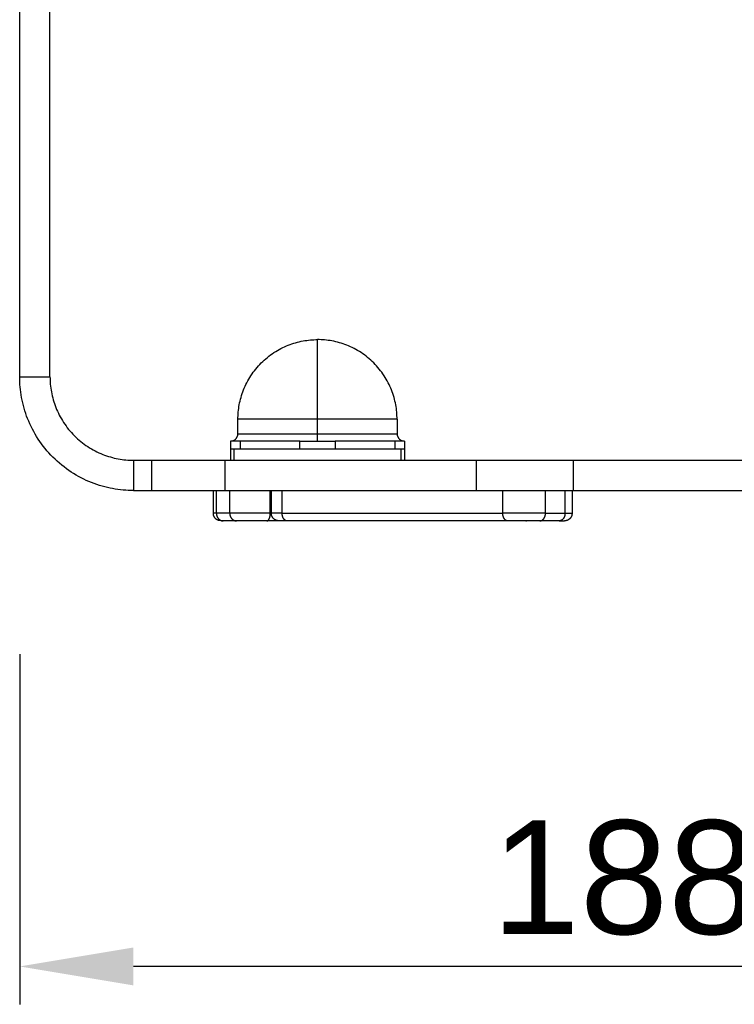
# Model space of a CAD drawing. Header units: millimetres. Extents: x -2637 to -1637, y 678 to 1678.
# Tile 113 of 256: x -2128 to -2034, y 795 to 925. Entities that reach past the tile are written whole.
import ezdxf

# ---------------------------------------------------------------- set-up
doc = ezdxf.new("R2010")
doc.units = ezdxf.units.MM
doc.layers.add('Make2D$B.SHOW mini', color=7, linetype='Continuous', true_color=0x000000)
doc.styles.add('Arial Standard', font='txt')
doc.dimstyles.get("Standard").update_dxf_attribs({"dimscale": 10, "dimtxt": 2.5, "dimasz": 3, "dimexe": 1, "dimexo": 0.5, "dimgap": 0.8, "dimtad": 1, "dimtoh": 1, "dimzin": 1, "dimdsep": 46, "dimtxsty": 'Arial Standard', "dimblk": 'OPEN90', "dimcen": 2.5, "dimadec": 1, "dimazin": 1, "dimtfac": 1, "dimtdec": 4, "dimtix": 1, "dimtofl": 0, "dimtmove": 1, "dimatfit": 3, "dimldrblk": 'OPEN90', "dimfxl": 1, "dimtolj": 1, "dimtzin": 1, "dimarcsym": 0})

# ---------------------------------------------------------------- blocks, each defined once
blk = doc.blocks.new('*D5')
at = {"layer": 'Defpoints', "color": 0}
for p in [(-2128.04, 843.43), (-1939.44, 843.43), (-2128.04, 799.77)]:
    blk.add_point(p, dxfattribs=at)
at = {"layer": 'Make2D$B.SHOW mini', "color": 0, "lineweight": -2}
for p, q in [((-2128.04, 840.93), (-2128.04, 794.77)), ((-1939.44, 840.93), (-1939.44, 794.77)), ((-1954.44, 799.77), (-2113.04, 799.77))]:
    blk.add_line(p, q, dxfattribs=at)
at = {"layer": 'Make2D$B.SHOW mini', "color": 0}
for points in [[(-2113.04, 802.27), (-2113.04, 797.27), (-2128.04, 799.77)], [(-1954.44, 797.27), (-1954.44, 802.27), (-1939.44, 799.77)]]:
    blk.add_solid(points, dxfattribs=at)
at = {"layer": 'Make2D$B.SHOW mini', "color": 0, "insert": (-2033.74, 811.43), "char_height": 15, "attachment_point": 5, "style": 'Arial Standard'}
blk.add_mtext('\\A1;188.60', dxfattribs=at)

msp = doc.modelspace()

# ---------------------------------------------------------------- linework, layer by layer
at = {"layer": 'Make2D$B.SHOW mini', "color": 18, "lineweight": -3, "true_color": 0x000000}
for points in [[(-2128.043, 877.522), (-2128.043, 1024.913)], [(-2124.043, 877.522), (-2124.043, 1024.913)], [(-2099.243, 871.922), (-2099.24, 872.155), (-2099.233, 872.39), (-2099.219, 872.627), (-2099.201, 872.866), (-2099.176, 873.106), (-2099.146, 873.347), (-2099.11, 873.59), (-2099.068, 873.833), (-2099.02, 874.077), (-2098.965, 874.322), (-2098.905, 874.566), (-2098.838, 874.811), (-2098.764, 875.056), (-2098.685, 875.301), (-2098.599, 875.544), (-2098.506, 875.787), (-2098.407, 876.029), (-2098.301, 876.269), (-2098.189, 876.508), (-2098.07, 876.745), (-2097.945, 876.98), (-2097.813, 877.212), (-2097.676, 877.441), (-2097.532, 877.668), (-2097.381, 877.891), (-2097.225, 878.112), (-2097.063, 878.328), (-2096.895, 878.54), (-2096.721, 878.749), (-2096.542, 878.953), (-2096.357, 879.152), (-2096.168, 879.347), (-2095.973, 879.537), (-2095.774, 879.721), (-2095.57, 879.9), (-2095.361, 880.074), (-2095.149, 880.242), (-2094.932, 880.404), (-2094.712, 880.56), (-2094.489, 880.711), (-2094.262, 880.855), (-2094.033, 880.993), (-2093.8, 881.124), (-2093.566, 881.249), (-2093.329, 881.368), (-2093.09, 881.48), (-2092.85, 881.586), (-2092.608, 881.685), (-2092.365, 881.778), (-2092.121, 881.864), (-2091.877, 881.944), (-2091.632, 882.017), (-2091.387, 882.084), (-2091.142, 882.144), (-2090.898, 882.199), (-2090.654, 882.247), (-2090.41, 882.289), (-2090.168, 882.325), (-2089.927, 882.355), (-2089.687, 882.38), (-2089.448, 882.399), (-2089.211, 882.412), (-2088.976, 882.42), (-2088.743, 882.422)], [(-2078.243, 871.922), (-2078.246, 872.155), (-2078.254, 872.39), (-2078.267, 872.627), (-2078.286, 872.866), (-2078.31, 873.106), (-2078.34, 873.347), (-2078.376, 873.59), (-2078.418, 873.833), (-2078.467, 874.077), (-2078.521, 874.322), (-2078.581, 874.566), (-2078.648, 874.811), (-2078.722, 875.056), (-2078.801, 875.301), (-2078.888, 875.544), (-2078.98, 875.787), (-2079.079, 876.029), (-2079.185, 876.269), (-2079.297, 876.508), (-2079.416, 876.745), (-2079.541, 876.98), (-2079.673, 877.212), (-2079.811, 877.441), (-2079.955, 877.668), (-2080.105, 877.891), (-2080.261, 878.112), (-2080.423, 878.328), (-2080.591, 878.54), (-2080.765, 878.749), (-2080.944, 878.953), (-2081.129, 879.152), (-2081.318, 879.347), (-2081.513, 879.537), (-2081.713, 879.721), (-2081.917, 879.9), (-2082.125, 880.074), (-2082.337, 880.242), (-2082.554, 880.404), (-2082.774, 880.56), (-2082.997, 880.711), (-2083.224, 880.855), (-2083.454, 880.993), (-2083.686, 881.124), (-2083.92, 881.249), (-2084.157, 881.368), (-2084.396, 881.48), (-2084.636, 881.586), (-2084.878, 881.685), (-2085.121, 881.778), (-2085.365, 881.864), (-2085.609, 881.944), (-2085.854, 882.017), (-2086.099, 882.084), (-2086.344, 882.144), (-2086.588, 882.199), (-2086.832, 882.247), (-2087.076, 882.289), (-2087.318, 882.325), (-2087.56, 882.355), (-2087.8, 882.38), (-2088.038, 882.399), (-2088.275, 882.412), (-2088.51, 882.42), (-2088.743, 882.422)], [(-2088.743, 871.922), (-2088.743, 879.347), (-2088.743, 881.685), (-2088.743, 882.247), (-2088.743, 882.38), (-2088.743, 882.412), (-2088.743, 882.42), (-2088.743, 882.422), (-2088.743, 882.422), (-2088.743, 882.422)], [(-2128.043, 877.522), (-2124.043, 877.522)], [(-2113.043, 862.522), (-2113.376, 862.526), (-2113.712, 862.537), (-2114.05, 862.556), (-2114.391, 862.583), (-2114.734, 862.618), (-2115.079, 862.661), (-2115.425, 862.713), (-2115.773, 862.773), (-2116.121, 862.841), (-2116.471, 862.919), (-2116.82, 863.006), (-2117.17, 863.101), (-2117.52, 863.206), (-2117.869, 863.32), (-2118.218, 863.443), (-2118.564, 863.575), (-2118.91, 863.717), (-2119.253, 863.868), (-2119.594, 864.028), (-2119.932, 864.198), (-2120.268, 864.377), (-2120.599, 864.565), (-2120.927, 864.762), (-2121.251, 864.967), (-2121.57, 865.182), (-2121.885, 865.405), (-2122.194, 865.637), (-2122.498, 865.877), (-2122.795, 866.125), (-2123.087, 866.381), (-2123.372, 866.645), (-2123.65, 866.916), (-2123.921, 867.194), (-2124.184, 867.479), (-2124.44, 867.77), (-2124.688, 868.068), (-2124.928, 868.371), (-2125.16, 868.68), (-2125.383, 868.995), (-2125.598, 869.314), (-2125.804, 869.638), (-2126.001, 869.966), (-2126.189, 870.298), (-2126.367, 870.633), (-2126.537, 870.971), (-2126.697, 871.312), (-2126.848, 871.656), (-2126.99, 872.001), (-2127.122, 872.348), (-2127.245, 872.696), (-2127.359, 873.045), (-2127.464, 873.395), (-2127.56, 873.745), (-2127.646, 874.095), (-2127.724, 874.444), (-2127.793, 874.793), (-2127.853, 875.14), (-2127.904, 875.487), (-2127.947, 875.832), (-2127.982, 876.174), (-2128.009, 876.515), (-2128.028, 876.854), (-2128.039, 877.189), (-2128.043, 877.522)], [(-2124.043, 877.522), (-2124.04, 877.278), (-2124.032, 877.032), (-2124.018, 876.784), (-2123.999, 876.534), (-2123.973, 876.282), (-2123.941, 876.03), (-2123.904, 875.776), (-2123.859, 875.521), (-2123.809, 875.265), (-2123.752, 875.009), (-2123.689, 874.752), (-2123.618, 874.496), (-2123.542, 874.239), (-2123.458, 873.983), (-2123.368, 873.728), (-2123.271, 873.473), (-2123.167, 873.22), (-2123.056, 872.968), (-2122.939, 872.718), (-2122.814, 872.47), (-2122.683, 872.224), (-2122.545, 871.981), (-2122.401, 871.74), (-2122.25, 871.503), (-2122.093, 871.269), (-2121.929, 871.038), (-2121.759, 870.812), (-2121.583, 870.589), (-2121.401, 870.371), (-2121.213, 870.157), (-2121.02, 869.948), (-2120.821, 869.744), (-2120.617, 869.545), (-2120.408, 869.352), (-2120.195, 869.164), (-2119.976, 868.982), (-2119.754, 868.806), (-2119.527, 868.636), (-2119.296, 868.473), (-2119.062, 868.315), (-2118.825, 868.164), (-2118.584, 868.02), (-2118.341, 867.882), (-2118.095, 867.751), (-2117.847, 867.627), (-2117.597, 867.509), (-2117.345, 867.399), (-2117.092, 867.295), (-2116.838, 867.197), (-2116.582, 867.107), (-2116.326, 867.024), (-2116.07, 866.947), (-2115.813, 866.877), (-2115.557, 866.813), (-2115.3, 866.756), (-2115.045, 866.706), (-2114.79, 866.662), (-2114.536, 866.624), (-2114.283, 866.592), (-2114.031, 866.567), (-2113.782, 866.547), (-2113.533, 866.533), (-2113.287, 866.525), (-2113.043, 866.522)], [(-2099.243, 870.022), (-2099.243, 871.922)], [(-2088.743, 871.922), (-2096.168, 871.922), (-2098.506, 871.922), (-2099.068, 871.922), (-2099.201, 871.922), (-2099.233, 871.922), (-2099.24, 871.922), (-2099.242, 871.922), (-2099.243, 871.922), (-2099.243, 871.922)], [(-2078.243, 871.922), (-2078.243, 871.922), (-2078.244, 871.922), (-2078.246, 871.922), (-2078.254, 871.922), (-2078.286, 871.922), (-2078.418, 871.922), (-2078.98, 871.922), (-2081.318, 871.922), (-2088.743, 871.922)], [(-2088.743, 870.022), (-2088.743, 871.922)], [(-2078.243, 871.922), (-2078.243, 870.022)], [(-2100.243, 869.022), (-2100.059, 869.059), (-2099.96, 869.081), (-2099.915, 869.092), (-2099.896, 869.097), (-2099.878, 869.103), (-2099.854, 869.11), (-2099.83, 869.119), (-2099.806, 869.129), (-2099.783, 869.139), (-2099.76, 869.15), (-2099.738, 869.162), (-2099.716, 869.175), (-2099.694, 869.188), (-2099.673, 869.202), (-2099.652, 869.216), (-2099.632, 869.231), (-2099.612, 869.247), (-2099.592, 869.263), (-2099.573, 869.28), (-2099.554, 869.297), (-2099.536, 869.315), (-2099.518, 869.334), (-2099.5, 869.353), (-2099.483, 869.372), (-2099.467, 869.392), (-2099.451, 869.412), (-2099.435, 869.433), (-2099.42, 869.454), (-2099.406, 869.475), (-2099.392, 869.497), (-2099.379, 869.519), (-2099.367, 869.541), (-2099.355, 869.563), (-2099.343, 869.586), (-2099.333, 869.608), (-2099.323, 869.631), (-2099.313, 869.654), (-2099.304, 869.677), (-2099.296, 869.701), (-2099.289, 869.724), (-2099.282, 869.747), (-2099.275, 869.77), (-2099.27, 869.794), (-2099.264, 869.817), (-2099.26, 869.84), (-2099.256, 869.863), (-2099.252, 869.887), (-2099.249, 869.91), (-2099.247, 869.932), (-2099.245, 869.955), (-2099.244, 869.978), (-2099.243, 870), (-2099.243, 870.022)], [(-2099.243, 870.022), (-2099.243, 870.022), (-2099.242, 870.022), (-2099.24, 870.022), (-2099.233, 870.022), (-2099.201, 870.022), (-2099.068, 870.022), (-2098.506, 870.022), (-2096.168, 870.022), (-2088.743, 870.022)], [(-2088.743, 870.022), (-2081.318, 870.022), (-2078.98, 870.022), (-2078.418, 870.022), (-2078.286, 870.022), (-2078.254, 870.022), (-2078.246, 870.022), (-2078.244, 870.022), (-2078.243, 870.022), (-2078.243, 870.022)], [(-2088.743, 869.022), (-2088.743, 869.022), (-2088.743, 869.022), (-2088.743, 869.023), (-2088.743, 869.023), (-2088.743, 869.026), (-2088.743, 869.039), (-2088.743, 869.092), (-2088.743, 869.315), (-2088.743, 870.022)], [(-2078.243, 870.022), (-2078.243, 870), (-2078.242, 869.978), (-2078.241, 869.955), (-2078.239, 869.932), (-2078.237, 869.91), (-2078.234, 869.887), (-2078.23, 869.863), (-2078.226, 869.84), (-2078.222, 869.817), (-2078.217, 869.794), (-2078.211, 869.77), (-2078.204, 869.747), (-2078.197, 869.724), (-2078.19, 869.701), (-2078.182, 869.677), (-2078.173, 869.654), (-2078.163, 869.631), (-2078.153, 869.608), (-2078.143, 869.586), (-2078.131, 869.563), (-2078.119, 869.541), (-2078.107, 869.519), (-2078.094, 869.497), (-2078.08, 869.475), (-2078.066, 869.454), (-2078.051, 869.433), (-2078.035, 869.412), (-2078.019, 869.392), (-2078.003, 869.372), (-2077.986, 869.353), (-2077.968, 869.334), (-2077.95, 869.315), (-2077.932, 869.297), (-2077.913, 869.28), (-2077.894, 869.263), (-2077.874, 869.247), (-2077.854, 869.231), (-2077.834, 869.216), (-2077.813, 869.202), (-2077.792, 869.188), (-2077.77, 869.175), (-2077.748, 869.162), (-2077.726, 869.15), (-2077.703, 869.139), (-2077.68, 869.129), (-2077.656, 869.119), (-2077.632, 869.11), (-2077.608, 869.103), (-2077.59, 869.097), (-2077.571, 869.092), (-2077.527, 869.081), (-2077.427, 869.059), (-2077.243, 869.022)], [(-2100.243, 869.022), (-2100.243, 868.022)], [(-2098.943, 869.022), (-2099.898, 869.022), (-2100.158, 869.022), (-2100.222, 869.022), (-2100.238, 869.022), (-2100.242, 869.022), (-2100.243, 869.022), (-2100.243, 869.022), (-2100.243, 869.022), (-2100.243, 869.022)], [(-2091.082, 869.022), (-2098.943, 869.022)], [(-2098.943, 869.022), (-2098.943, 868.022)], [(-2091.082, 869.022), (-2086.404, 869.022)], [(-2091.082, 868.022), (-2091.082, 869.022)], [(-2078.543, 869.022), (-2086.404, 869.022)], [(-2086.404, 869.022), (-2086.404, 868.022)], [(-2077.243, 869.022), (-2077.243, 869.022), (-2077.243, 869.022), (-2077.243, 869.022), (-2077.244, 869.022), (-2077.248, 869.022), (-2077.264, 869.022), (-2077.328, 869.022), (-2077.588, 869.022), (-2078.543, 869.022)], [(-2078.543, 869.022), (-2078.543, 868.022)], [(-2077.243, 869.022), (-2077.243, 868.022)], [(-2100.243, 868.022), (-2100.243, 868.022), (-2100.243, 868.022), (-2100.243, 868.022), (-2100.243, 868.022), (-2100.241, 868.022), (-2100.236, 868.022), (-2100.213, 868.022), (-2100.12, 868.022), (-2099.782, 868.022)], [(-2100.243, 868.022), (-2100.243, 866.522)], [(-2099.782, 868.022), (-2077.705, 868.022)], [(-2099.782, 868.022), (-2099.782, 866.522)], [(-2077.705, 866.522), (-2077.705, 868.022)], [(-2077.705, 868.022), (-2077.366, 868.022), (-2077.273, 868.022), (-2077.25, 868.022), (-2077.245, 868.022), (-2077.244, 868.022), (-2077.243, 868.022), (-2077.243, 868.022), (-2077.243, 868.022), (-2077.243, 868.022)], [(-2077.243, 868.022), (-2077.243, 866.522)], [(-2113.043, 866.522), (-2110.606, 866.522)], [(-2113.043, 866.522), (-2113.043, 862.522)], [(-2110.606, 866.522), (-2100.964, 866.522)], [(-2110.606, 862.522), (-2110.606, 866.522)], [(-2100.964, 866.522), (-2067.819, 866.522)], [(-2100.964, 866.522), (-2100.964, 862.522)], [(-2067.819, 866.522), (-2067.819, 862.522)], [(-2067.819, 866.522), (-2054.964, 866.522)], [(-2054.964, 866.522), (-2012.522, 866.522)], [(-2054.964, 862.522), (-2054.964, 866.522)], [(-2113.043, 862.522), (-2110.606, 862.522)], [(-2110.606, 862.522), (-2100.964, 862.522)], [(-2102.488, 859.522), (-2102.488, 862.522)], [(-2102.083, 859.522), (-2102.083, 862.522)], [(-2100.964, 862.522), (-2067.819, 862.522)], [(-2100.33, 859.522), (-2100.33, 862.522)], [(-2094.981, 859.522), (-2094.981, 862.522)], [(-2094.833, 859.522), (-2094.833, 862.522)], [(-2093.404, 859.522), (-2093.404, 862.522)], [(-2067.819, 862.522), (-2054.964, 862.522)], [(-2064.294, 859.522), (-2064.294, 862.522)], [(-2058.659, 859.522), (-2058.659, 862.522)], [(-2056.088, 862.522), (-2056.088, 859.522)], [(-2055.152, 862.522), (-2055.152, 859.522)], [(-2054.964, 862.522), (-2012.522, 862.522)], [(-2101.488, 858.522), (-2101.672, 858.559), (-2101.771, 858.581), (-2101.816, 858.592), (-2101.835, 858.597), (-2101.853, 858.603), (-2101.877, 858.61), (-2101.901, 858.619), (-2101.925, 858.629), (-2101.948, 858.639), (-2101.97, 858.65), (-2101.993, 858.662), (-2102.015, 858.675), (-2102.037, 858.688), (-2102.058, 858.702), (-2102.079, 858.716), (-2102.099, 858.731), (-2102.119, 858.747), (-2102.139, 858.763), (-2102.158, 858.78), (-2102.177, 858.797), (-2102.195, 858.815), (-2102.213, 858.834), (-2102.231, 858.853), (-2102.248, 858.872), (-2102.264, 858.892), (-2102.28, 858.912), (-2102.296, 858.933), (-2102.311, 858.954), (-2102.325, 858.975), (-2102.339, 858.997), (-2102.352, 859.019), (-2102.364, 859.041), (-2102.376, 859.063), (-2102.387, 859.086), (-2102.398, 859.108), (-2102.408, 859.131), (-2102.418, 859.154), (-2102.427, 859.177), (-2102.435, 859.201), (-2102.442, 859.224), (-2102.449, 859.247), (-2102.456, 859.27), (-2102.461, 859.294), (-2102.467, 859.317), (-2102.471, 859.34), (-2102.475, 859.363), (-2102.479, 859.387), (-2102.482, 859.41), (-2102.484, 859.432), (-2102.486, 859.455), (-2102.487, 859.478), (-2102.488, 859.5), (-2102.488, 859.522)], [(-2102.083, 859.522), (-2102.379, 859.522), (-2102.46, 859.522), (-2102.481, 859.522), (-2102.486, 859.522), (-2102.487, 859.522), (-2102.488, 859.522), (-2102.488, 859.522), (-2102.488, 859.522), (-2102.488, 859.522)], [(-2100.33, 859.522), (-2102.083, 859.522)], [(-2102.083, 859.522), (-2102.083, 859.5), (-2102.082, 859.478), (-2102.081, 859.455), (-2102.079, 859.432), (-2102.077, 859.41), (-2102.075, 859.387), (-2102.072, 859.363), (-2102.068, 859.34), (-2102.064, 859.317), (-2102.059, 859.294), (-2102.054, 859.27), (-2102.048, 859.247), (-2102.042, 859.224), (-2102.035, 859.201), (-2102.028, 859.177), (-2102.02, 859.154), (-2102.011, 859.131), (-2102.002, 859.108), (-2101.993, 859.086), (-2101.983, 859.063), (-2101.972, 859.041), (-2101.961, 859.019), (-2101.949, 858.997), (-2101.937, 858.975), (-2101.924, 858.954), (-2101.91, 858.933), (-2101.896, 858.912), (-2101.882, 858.892), (-2101.867, 858.872), (-2101.852, 858.853), (-2101.836, 858.834), (-2101.82, 858.815), (-2101.803, 858.797), (-2101.786, 858.78), (-2101.769, 858.762), (-2101.751, 858.746), (-2101.733, 858.73), (-2101.714, 858.714), (-2101.695, 858.7), (-2101.676, 858.685), (-2101.657, 858.672), (-2101.637, 858.658), (-2101.617, 858.646), (-2101.597, 858.634), (-2101.577, 858.623), (-2101.556, 858.612), (-2101.536, 858.602), (-2101.515, 858.592), (-2101.494, 858.584), (-2101.473, 858.575), (-2101.453, 858.568), (-2101.432, 858.561), (-2101.411, 858.554), (-2101.39, 858.549), (-2101.369, 858.544), (-2101.348, 858.539), (-2101.327, 858.535), (-2101.306, 858.532), (-2101.286, 858.529), (-2101.265, 858.526), (-2101.245, 858.525), (-2101.224, 858.523), (-2101.204, 858.523), (-2101.184, 858.522)], [(-2101.184, 858.522), (-2101.411, 858.522), (-2101.469, 858.522), (-2101.483, 858.522), (-2101.487, 858.522), (-2101.488, 858.522), (-2101.488, 858.522), (-2101.488, 858.522), (-2101.488, 858.522), (-2101.488, 858.522)], [(-2099.431, 858.522), (-2101.184, 858.522)], [(-2094.981, 859.522), (-2100.33, 859.522)], [(-2100.33, 859.522), (-2100.329, 859.5), (-2100.329, 859.478), (-2100.328, 859.455), (-2100.326, 859.432), (-2100.324, 859.41), (-2100.321, 859.387), (-2100.318, 859.363), (-2100.315, 859.34), (-2100.31, 859.317), (-2100.306, 859.294), (-2100.301, 859.27), (-2100.295, 859.247), (-2100.289, 859.224), (-2100.282, 859.201), (-2100.274, 859.177), (-2100.266, 859.154), (-2100.258, 859.131), (-2100.249, 859.108), (-2100.239, 859.086), (-2100.229, 859.063), (-2100.218, 859.041), (-2100.207, 859.019), (-2100.195, 858.997), (-2100.183, 858.975), (-2100.17, 858.954), (-2100.157, 858.933), (-2100.143, 858.912), (-2100.129, 858.892), (-2100.114, 858.872), (-2100.098, 858.853), (-2100.083, 858.834), (-2100.066, 858.815), (-2100.05, 858.797), (-2100.033, 858.78), (-2100.015, 858.762), (-2099.997, 858.746), (-2099.979, 858.73), (-2099.961, 858.714), (-2099.942, 858.7), (-2099.923, 858.685), (-2099.903, 858.672), (-2099.884, 858.658), (-2099.864, 858.646), (-2099.844, 858.634), (-2099.823, 858.623), (-2099.803, 858.612), (-2099.782, 858.602), (-2099.762, 858.592), (-2099.741, 858.584), (-2099.72, 858.575), (-2099.699, 858.568), (-2099.678, 858.561), (-2099.657, 858.554), (-2099.636, 858.549), (-2099.615, 858.544), (-2099.594, 858.539), (-2099.574, 858.535), (-2099.553, 858.532), (-2099.532, 858.529), (-2099.512, 858.526), (-2099.491, 858.525), (-2099.471, 858.523), (-2099.451, 858.523), (-2099.431, 858.522)], [(-2095.419, 858.522), (-2099.431, 858.522)], [(-2095.419, 858.522), (-2095.414, 858.522), (-2095.41, 858.523), (-2095.405, 858.523), (-2095.4, 858.523), (-2095.395, 858.524), (-2095.39, 858.525), (-2095.385, 858.525), (-2095.38, 858.526), (-2095.375, 858.527), (-2095.37, 858.529), (-2095.365, 858.53), (-2095.36, 858.532), (-2095.355, 858.533), (-2095.35, 858.535), (-2095.345, 858.537), (-2095.34, 858.539), (-2095.334, 858.541), (-2095.329, 858.544), (-2095.324, 858.546), (-2095.319, 858.549), (-2095.314, 858.552), (-2095.309, 858.554), (-2095.304, 858.558), (-2095.299, 858.561), (-2095.294, 858.564), (-2095.288, 858.568), (-2095.283, 858.572), (-2095.278, 858.575), (-2095.273, 858.579), (-2095.268, 858.584), (-2095.263, 858.588), (-2095.258, 858.592), (-2095.253, 858.597), (-2095.248, 858.602), (-2095.238, 858.612), (-2095.228, 858.623), (-2095.218, 858.634), (-2095.208, 858.646), (-2095.198, 858.658), (-2095.189, 858.672), (-2095.179, 858.685), (-2095.17, 858.7), (-2095.161, 858.714), (-2095.152, 858.73), (-2095.143, 858.746), (-2095.134, 858.762), (-2095.126, 858.78), (-2095.117, 858.797), (-2095.109, 858.815), (-2095.101, 858.834), (-2095.094, 858.853), (-2095.079, 858.892), (-2095.065, 858.933), (-2095.052, 858.975), (-2095.041, 859.019), (-2095.03, 859.063), (-2095.02, 859.108), (-2095.012, 859.154), (-2095.004, 859.201), (-2094.998, 859.247), (-2094.993, 859.294), (-2094.988, 859.34), (-2094.985, 859.387), (-2094.983, 859.432), (-2094.981, 859.478), (-2094.981, 859.522)], [(-2093.831, 858.522), (-2095.419, 858.522)], [(-2094.981, 859.522), (-2094.833, 859.522)], [(-2093.404, 859.522), (-2094.428, 859.522), (-2094.729, 859.522), (-2094.807, 859.522), (-2094.826, 859.522), (-2094.831, 859.522), (-2094.832, 859.522), (-2094.833, 859.522), (-2094.833, 859.522), (-2094.833, 859.522)], [(-2093.833, 858.522), (-2094.016, 858.559), (-2094.116, 858.581), (-2094.16, 858.592), (-2094.18, 858.597), (-2094.198, 858.603), (-2094.222, 858.61), (-2094.246, 858.619), (-2094.269, 858.629), (-2094.293, 858.639), (-2094.315, 858.65), (-2094.338, 858.662), (-2094.36, 858.675), (-2094.381, 858.688), (-2094.403, 858.702), (-2094.423, 858.716), (-2094.444, 858.731), (-2094.464, 858.747), (-2094.484, 858.763), (-2094.503, 858.78), (-2094.522, 858.797), (-2094.54, 858.815), (-2094.558, 858.834), (-2094.575, 858.853), (-2094.593, 858.872), (-2094.609, 858.892), (-2094.625, 858.912), (-2094.641, 858.933), (-2094.655, 858.954), (-2094.67, 858.975), (-2094.683, 858.997), (-2094.697, 859.019), (-2094.709, 859.041), (-2094.721, 859.063), (-2094.732, 859.086), (-2094.743, 859.108), (-2094.753, 859.131), (-2094.763, 859.154), (-2094.771, 859.177), (-2094.78, 859.201), (-2094.787, 859.224), (-2094.794, 859.247), (-2094.801, 859.27), (-2094.806, 859.294), (-2094.811, 859.317), (-2094.816, 859.34), (-2094.82, 859.363), (-2094.823, 859.387), (-2094.826, 859.41), (-2094.829, 859.432), (-2094.83, 859.455), (-2094.832, 859.478), (-2094.832, 859.5), (-2094.833, 859.522)], [(-2092.761, 858.522), (-2093.552, 858.522), (-2093.763, 858.522), (-2093.816, 858.522), (-2093.829, 858.522), (-2093.832, 858.522), (-2093.832, 858.522), (-2093.833, 858.522), (-2093.833, 858.522), (-2093.833, 858.522)], [(-2093.404, 859.522), (-2064.294, 859.522)], [(-2092.761, 858.522), (-2092.775, 858.523), (-2092.79, 858.523), (-2092.797, 858.524), (-2092.804, 858.525), (-2092.812, 858.525), (-2092.819, 858.526), (-2092.826, 858.527), (-2092.834, 858.529), (-2092.841, 858.53), (-2092.848, 858.532), (-2092.856, 858.533), (-2092.863, 858.535), (-2092.871, 858.537), (-2092.878, 858.539), (-2092.886, 858.541), (-2092.893, 858.544), (-2092.908, 858.549), (-2092.923, 858.554), (-2092.938, 858.561), (-2092.953, 858.568), (-2092.968, 858.575), (-2092.983, 858.584), (-2092.998, 858.592), (-2093.013, 858.602), (-2093.027, 858.612), (-2093.042, 858.623), (-2093.056, 858.634), (-2093.071, 858.646), (-2093.085, 858.658), (-2093.099, 858.672), (-2093.113, 858.685), (-2093.127, 858.7), (-2093.14, 858.714), (-2093.153, 858.73), (-2093.166, 858.746), (-2093.179, 858.762), (-2093.191, 858.78), (-2093.204, 858.797), (-2093.216, 858.815), (-2093.227, 858.834), (-2093.239, 858.853), (-2093.25, 858.872), (-2093.26, 858.892), (-2093.27, 858.912), (-2093.28, 858.933), (-2093.29, 858.954), (-2093.299, 858.975), (-2093.308, 858.997), (-2093.316, 859.019), (-2093.324, 859.041), (-2093.332, 859.063), (-2093.339, 859.086), (-2093.346, 859.108), (-2093.353, 859.131), (-2093.359, 859.154), (-2093.37, 859.201), (-2093.379, 859.247), (-2093.387, 859.294), (-2093.393, 859.34), (-2093.398, 859.387), (-2093.401, 859.432), (-2093.403, 859.478), (-2093.404, 859.522)], [(-2063.651, 858.522), (-2092.761, 858.522)], [(-2058.659, 859.522), (-2064.294, 859.522)], [(-2063.651, 858.522), (-2063.666, 858.523), (-2063.68, 858.523), (-2063.687, 858.524), (-2063.695, 858.525), (-2063.702, 858.525), (-2063.709, 858.526), (-2063.717, 858.527), (-2063.724, 858.529), (-2063.731, 858.53), (-2063.739, 858.532), (-2063.746, 858.533), (-2063.753, 858.535), (-2063.761, 858.537), (-2063.768, 858.539), (-2063.776, 858.541), (-2063.783, 858.544), (-2063.798, 858.549), (-2063.813, 858.554), (-2063.828, 858.561), (-2063.843, 858.568), (-2063.858, 858.575), (-2063.873, 858.584), (-2063.888, 858.592), (-2063.903, 858.602), (-2063.918, 858.612), (-2063.932, 858.623), (-2063.947, 858.634), (-2063.961, 858.646), (-2063.975, 858.658), (-2063.989, 858.672), (-2064.003, 858.685), (-2064.017, 858.7), (-2064.03, 858.714), (-2064.044, 858.73), (-2064.057, 858.746), (-2064.069, 858.762), (-2064.082, 858.78), (-2064.094, 858.797), (-2064.106, 858.815), (-2064.118, 858.834), (-2064.129, 858.853), (-2064.14, 858.872), (-2064.15, 858.892), (-2064.161, 858.912), (-2064.171, 858.933), (-2064.18, 858.954), (-2064.189, 858.975), (-2064.198, 858.997), (-2064.207, 859.019), (-2064.215, 859.041), (-2064.222, 859.063), (-2064.23, 859.086), (-2064.237, 859.108), (-2064.243, 859.131), (-2064.249, 859.154), (-2064.26, 859.201), (-2064.269, 859.247), (-2064.277, 859.294), (-2064.283, 859.34), (-2064.288, 859.387), (-2064.292, 859.432), (-2064.294, 859.478), (-2064.294, 859.522)], [(-2059.425, 858.522), (-2063.651, 858.522)], [(-2061.265, 858.522), (-2061.259, 858.522), (-2061.254, 858.523), (-2061.248, 858.523), (-2061.242, 858.524), (-2061.236, 858.524), (-2061.23, 858.525), (-2061.224, 858.527), (-2061.218, 858.528), (-2061.212, 858.53), (-2061.206, 858.531), (-2061.2, 858.533), (-2061.194, 858.536), (-2061.188, 858.538), (-2061.182, 858.541), (-2061.176, 858.543), (-2061.17, 858.546)], [(-2059.425, 858.522), (-2059.408, 858.523), (-2059.391, 858.523), (-2059.373, 858.525), (-2059.356, 858.526), (-2059.339, 858.529), (-2059.321, 858.532), (-2059.303, 858.535), (-2059.286, 858.539), (-2059.268, 858.544), (-2059.25, 858.549), (-2059.232, 858.554), (-2059.214, 858.561), (-2059.196, 858.568), (-2059.178, 858.575), (-2059.161, 858.584), (-2059.143, 858.592), (-2059.125, 858.602), (-2059.108, 858.612), (-2059.09, 858.623), (-2059.073, 858.634), (-2059.056, 858.646), (-2059.039, 858.658), (-2059.022, 858.672), (-2059.006, 858.685), (-2058.989, 858.7), (-2058.973, 858.714), (-2058.958, 858.73), (-2058.942, 858.746), (-2058.927, 858.762), (-2058.912, 858.78), (-2058.897, 858.797), (-2058.883, 858.815), (-2058.869, 858.834), (-2058.856, 858.853), (-2058.843, 858.872), (-2058.83, 858.892), (-2058.818, 858.912), (-2058.806, 858.933), (-2058.795, 858.954), (-2058.784, 858.975), (-2058.773, 858.997), (-2058.763, 859.019), (-2058.754, 859.041), (-2058.744, 859.063), (-2058.736, 859.086), (-2058.728, 859.108), (-2058.72, 859.131), (-2058.713, 859.154), (-2058.706, 859.177), (-2058.7, 859.201), (-2058.694, 859.224), (-2058.688, 859.247), (-2058.684, 859.27), (-2058.679, 859.294), (-2058.675, 859.317), (-2058.672, 859.34), (-2058.669, 859.363), (-2058.666, 859.387), (-2058.664, 859.41), (-2058.662, 859.432), (-2058.66, 859.478), (-2058.659, 859.522)], [(-2056.854, 858.522), (-2059.425, 858.522)], [(-2058.659, 859.522), (-2056.088, 859.522)], [(-2056.088, 859.522), (-2056.088, 859.478), (-2056.091, 859.432), (-2056.093, 859.41), (-2056.095, 859.387), (-2056.097, 859.363), (-2056.101, 859.34), (-2056.104, 859.317), (-2056.108, 859.294), (-2056.112, 859.27), (-2056.117, 859.247), (-2056.123, 859.224), (-2056.128, 859.201), (-2056.135, 859.177), (-2056.142, 859.154), (-2056.149, 859.131), (-2056.156, 859.108), (-2056.165, 859.086), (-2056.173, 859.063), (-2056.182, 859.041), (-2056.192, 859.019), (-2056.202, 858.997), (-2056.213, 858.975), (-2056.224, 858.954), (-2056.235, 858.933), (-2056.247, 858.912), (-2056.259, 858.892), (-2056.272, 858.872), (-2056.285, 858.853), (-2056.298, 858.834), (-2056.312, 858.815), (-2056.326, 858.797), (-2056.341, 858.78), (-2056.356, 858.762), (-2056.371, 858.746), (-2056.386, 858.73), (-2056.402, 858.714), (-2056.418, 858.7), (-2056.435, 858.685), (-2056.451, 858.672), (-2056.468, 858.658), (-2056.485, 858.646), (-2056.502, 858.634), (-2056.519, 858.623), (-2056.537, 858.612), (-2056.554, 858.602), (-2056.572, 858.592), (-2056.59, 858.584), (-2056.607, 858.575), (-2056.625, 858.568), (-2056.643, 858.561), (-2056.661, 858.554), (-2056.679, 858.549), (-2056.697, 858.544), (-2056.714, 858.539), (-2056.732, 858.535), (-2056.75, 858.532), (-2056.767, 858.529), (-2056.785, 858.526), (-2056.802, 858.525), (-2056.82, 858.523), (-2056.837, 858.523), (-2056.854, 858.522)], [(-2056.854, 858.522), (-2056.333, 858.522), (-2056.197, 858.522), (-2056.163, 858.522), (-2056.155, 858.522), (-2056.153, 858.522), (-2056.152, 858.522), (-2056.152, 858.522), (-2056.152, 858.522), (-2056.152, 858.522)], [(-2055.152, 859.522), (-2055.152, 859.5), (-2055.153, 859.478), (-2055.154, 859.455), (-2055.156, 859.432), (-2055.158, 859.41), (-2055.161, 859.387), (-2055.165, 859.363), (-2055.169, 859.34), (-2055.173, 859.317), (-2055.178, 859.294), (-2055.184, 859.27), (-2055.191, 859.247), (-2055.197, 859.224), (-2055.205, 859.201), (-2055.213, 859.177), (-2055.222, 859.154), (-2055.232, 859.131), (-2055.242, 859.108), (-2055.252, 859.086), (-2055.264, 859.063), (-2055.276, 859.041), (-2055.288, 859.019), (-2055.301, 858.997), (-2055.315, 858.975), (-2055.329, 858.954), (-2055.344, 858.933), (-2055.36, 858.912), (-2055.376, 858.892), (-2055.392, 858.872), (-2055.409, 858.853), (-2055.427, 858.834), (-2055.445, 858.815), (-2055.463, 858.797), (-2055.482, 858.78), (-2055.501, 858.763), (-2055.521, 858.747), (-2055.541, 858.731), (-2055.561, 858.715), (-2055.582, 858.701), (-2055.603, 858.686), (-2055.624, 858.673), (-2055.646, 858.66), (-2055.668, 858.647), (-2055.691, 858.635), (-2055.714, 858.623), (-2055.737, 858.613), (-2055.76, 858.602), (-2055.784, 858.592), (-2055.795, 858.588), (-2055.807, 858.584), (-2055.819, 858.58), (-2055.832, 858.576), (-2055.86, 858.569), (-2055.89, 858.562), (-2055.92, 858.556), (-2055.951, 858.55), (-2056.011, 858.54), (-2056.11, 858.527), (-2056.152, 858.522)], [(-2056.088, 859.522), (-2055.412, 859.522), (-2055.219, 859.522), (-2055.169, 859.522), (-2055.156, 859.522), (-2055.153, 859.522), (-2055.152, 859.522), (-2055.152, 859.522), (-2055.152, 859.522), (-2055.152, 859.522)]]:
    msp.add_lwpolyline(points, dxfattribs=at)

# ---------------------------------------------------------------- dimensions: what is measured, and where the dimension line sits
at = {"layer": 'Make2D$B.SHOW mini', "color": 5, "true_color": 0x0000ff}
dim = msp.add_linear_dim(base=(-2128.043, 799.774), p1=(-1939.443, 843.426), p2=(-2128.043, 843.426), dimstyle='Standard', override={"dimscale": 5, "dimtxt": 3, "dimasz": 3, "dimexe": 1, "dimexo": 0.5, "dimgap": 0.8, "dimtad": 1, "dimtih": 0, "dimtoh": 0, "dimdec": 2, "dimzin": 1, "dimtxsty": 'Arial Standard', "dimsah": 0, "dimcen": 2.5, "dimadec": 1, "dimazin": 1, "dimtix": 0, "dimtmove": 0, "dimtzin": 1}, dxfattribs=at)
dim.commit()
dim.dimension.update_dxf_attribs({"geometry": '*D5', "text_midpoint": (-2033.743, 811.432)})

doc.saveas('drawing.dxf')
